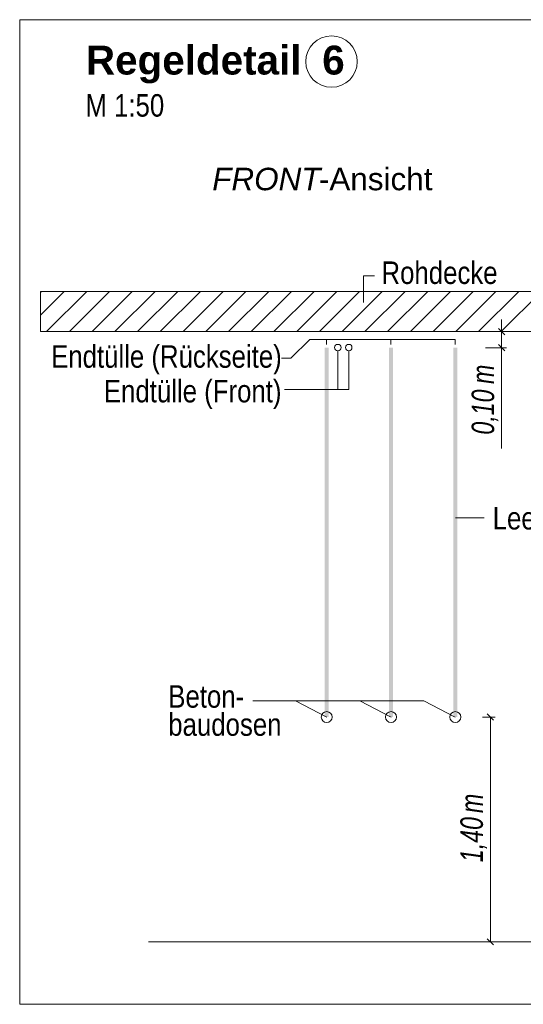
# Model space of a CAD drawing. Extents: x -720 to 300, y 62 to 1107.
# Tile 232 of 250: x 198 to 230, y 814 to 875. Entities that reach past the tile are written whole.
import ezdxf
from ezdxf.lldxf.tags import DXFTag

# ---------------------------------------------------------------- set-up
doc = ezdxf.new("R2010")
doc.units = 0
doc.layers.get('0').update_dxf_attribs({"lineweight": 35})
for name, color, linetype, lineweight, true_color in [('E_Aussparung Bemaßung-A06G9FMA8I', 5, 'Continuous', 9, 0x0000ff), ('E_Betonbaudose', 1, 'Continuous', 13, 0xff0000), ('E_Detail_Beschriftung', 7, 'Continuous', 13, 0x009900), ('E_Detail_Wandschraffur', 7, 'Continuous', 5, 0xc0c0c0), ('E_Leerrohr Beschriftung', 1, 'Continuous', 9, 0xff0000)]:
    doc.layers.add(name, color=color, linetype=linetype, lineweight=lineweight, true_color=true_color)
doc.layers.add('E_Detail_Linie_Text_Bem', color=7, linetype='Continuous', lineweight=13)
doc.styles.get("Standard").update_dxf_attribs({"font": 'ARIALN.TTF'})
tags = doc.linetypes.add('fein_strichliert', pattern=[4, 1, -2, 1]).pattern_tags.tags
tags[8:9] = [DXFTag(74, 4), DXFTag(75, 0), DXFTag(340, '0'), DXFTag(46, 0.0), DXFTag(50, 0.0), DXFTag(44, 0.0), DXFTag(45, 0.0)]
tags[6:7] = [DXFTag(74, 4), DXFTag(75, 0), DXFTag(340, '0'), DXFTag(46, 0.0), DXFTag(50, 0.0), DXFTag(44, 0.0), DXFTag(45, 0.0)]
tags[4:5] = [DXFTag(74, 4), DXFTag(75, 0), DXFTag(340, '0'), DXFTag(46, 0.0), DXFTag(50, 0.0), DXFTag(44, 0.0), DXFTag(45, 0.0)]
tags = doc.linetypes.add('fein_strichliert-A06G9FM98I', pattern=[4, 1, -2, 1]).pattern_tags.tags
tags[8:9] = [DXFTag(74, 4), DXFTag(75, 0), DXFTag(340, '0'), DXFTag(46, 0.0), DXFTag(50, 0.0), DXFTag(44, 0.0), DXFTag(45, 0.0)]
tags[6:7] = [DXFTag(74, 4), DXFTag(75, 0), DXFTag(340, '0'), DXFTag(46, 0.0), DXFTag(50, 0.0), DXFTag(44, 0.0), DXFTag(45, 0.0)]
tags[4:5] = [DXFTag(74, 4), DXFTag(75, 0), DXFTag(340, '0'), DXFTag(46, 0.0), DXFTag(50, 0.0), DXFTag(44, 0.0), DXFTag(45, 0.0)]

# ---------------------------------------------------------------- blocks, each defined once
blk = doc.blocks.new('Referenz-A06G9FMH8I')
at = {"layer": 'E_Aussparung Bemaßung-A06G9FMA8I', "linetype": 'Continuous', "ltscale": 0.13}
for p, q in [((228.166, 856.764), (228.166, 848.725)), ((228.466, 856), (227.166, 856)), ((227.975, 856.191), (228.357, 855.809)), ((228.466, 855), (227.166, 855)), ((227.975, 855.191), (228.357, 854.809)), ((227.657, 831.809), (227.275, 832.191)), ((227.766, 832), (226.966, 832)), ((227.466, 832), (227.466, 818)), ((227.766, 818), (226.966, 818)), ((227.657, 817.809), (227.275, 818.191))]:
    blk.add_line(p, q, dxfattribs=at)
at = {"layer": 'E_Betonbaudose', "linetype": 'Continuous', "ltscale": 0.13}
for centre, radius in [((217.974, 855.01), 0.2), ((218.654, 855.01), 0.2), ((218.654, 855.01), 0.2), ((217.283, 832), 0.34), ((221.283, 832), 0.34), ((225.283, 832), 0.34)]:
    blk.add_circle(centre, radius, dxfattribs=at)
at = {"layer": 'E_Detail_Linie_Text_Bem', "linetype": 'fein_strichliert-A06G9FM98I', "ltscale": 0.65}
for p, q in [((260.951, 875.427), (198.182, 875.427)), ((198.182, 875.427), (198.182, 814.111)), ((198.182, 814.111), (257.925, 814.111))]:
    blk.add_line(p, q, dxfattribs=at)
at = {"layer": 'E_Detail_Linie_Text_Bem', "color": 0, "linetype": 'Continuous', "ltscale": 0.13}
for p, q in [((219.573, 857.82), (219.573, 859.468)), ((219.573, 859.468), (220.26, 859.468)), ((215.06, 854.347), (216.228, 855.514)), ((225.274, 855.514), (216.228, 855.514)), ((217.274, 855.21), (217.274, 855.514)), ((221.274, 855.21), (221.274, 855.514)), ((225.274, 855.21), (225.274, 855.514)), ((217.974, 854.81), (217.974, 852.391)), ((218.654, 854.81), (218.654, 852.391)), ((214.471, 854.347), (215.06, 854.347)), ((214.653, 852.391), (218.654, 852.391)), ((225.303, 844.414), (227.088, 844.414)), ((212.694, 833.009), (223.334, 833.009)), ((215.334, 833.009), (217.283, 832)), ((219.334, 833.009), (221.283, 832)), ((223.334, 833.009), (225.283, 832))]:
    blk.add_line(p, q, dxfattribs=at)
at = {"layer": 'E_Detail_Linie_Text_Bem', "linetype": 'Continuous', "ltscale": 0.13}
for p, q in [((250.799, 858.5), (199.472, 858.5)), ((199.472, 858.5), (199.472, 856)), ((199.472, 856), (209.864, 856)), ((199.472, 856), (248.299, 856)), ((209.864, 856), (250.799, 856)), ((206.198, 818), (243.211, 818))]:
    blk.add_line(p, q, dxfattribs=at)
for points in [[(217.408, 855.001), (217.408, 832), (217.158, 855), (217.158, 832)], [(221.408, 855.001), (221.408, 832), (221.158, 855), (221.158, 832)], [(225.408, 855.001), (225.408, 832), (225.158, 855), (225.158, 832)]]:
    blk.add_solid(points, dxfattribs=at)
at = {"layer": 'E_Detail_Wandschraffur', "linetype": 'fein_strichliert', "ltscale": 0.13}
for p, q in [((199.472, 857.029), (200.943, 858.5)), ((201.271, 856), (203.771, 858.5)), ((204.1, 856), (206.6, 858.5)), ((206.928, 856), (209.428, 858.5)), ((209.757, 856), (212.257, 858.5)), ((212.585, 856), (215.085, 858.5)), ((215.414, 856), (217.914, 858.5)), ((218.242, 856), (220.742, 858.5)), ((221.07, 856), (223.57, 858.5)), ((223.899, 856), (226.399, 858.5)), ((226.727, 856), (229.227, 858.5))]:
    blk.add_line(p, q, dxfattribs=at)
at = {"layer": 'E_Detail_Wandschraffur', "linetype": 'ByBlock', "ltscale": 0.13}
for p, q in [((199.472, 858.443), (199.529, 858.5)), ((199.857, 856), (202.357, 858.5)), ((202.686, 856), (205.186, 858.5)), ((205.514, 856), (208.014, 858.5)), ((208.342, 856), (210.842, 858.5)), ((211.171, 856), (213.671, 858.5)), ((213.999, 856), (216.499, 858.5)), ((216.828, 856), (219.328, 858.5)), ((219.656, 856), (222.156, 858.5)), ((222.485, 856), (224.985, 858.5)), ((225.313, 856), (227.813, 858.5)), ((228.141, 856), (230.641, 858.5))]:
    blk.add_line(p, q, dxfattribs=at)
at = {"layer": 'E_Leerrohr Beschriftung', "linetype": 'Continuous', "ltscale": 0.13}
blk.add_circle((217.581, 872.82), 1.6, dxfattribs=at)
at = {"layer": 'E_Aussparung Bemaßung-A06G9FMA8I', "linetype": 'Continuous', "ltscale": 0.13, "char_height": 1.4, "attachment_point": 1, "rotation": 90}
for s, insert in [('{\\W0.9;\\fArial Narrow|b0|i1;m}', (226.299, 852.741)), ('{\\W0.9;\\fArial Narrow|b0|i1;0,10 }', (226.299, 849.587)), ('{\\W0.9;\\fArial Narrow|b0|i1;m}', (225.599, 826.021)), ('{\\W0.9;\\fArial Narrow|b0|i1;1,40 }', (225.599, 822.963))]:
    blk.add_mtext(s, dxfattribs=dict(at, insert=insert))
at = {"layer": 'E_Detail_Beschriftung', "color": 1, "linetype": 'Continuous', "lineweight": 35, "ltscale": 0.35, "true_color": 0xff0000, "char_height": 1.8, "attachment_point": 1}
for s, insert in [('{\\fArial|b1|i0;Regeldetail}', (202.3, 873.812)), ('{\\fArial|b1|i0;6}', (217.003, 873.812))]:
    blk.add_mtext(s, dxfattribs=dict(at, insert=insert))
at = {"layer": 'E_Detail_Beschriftung', "linetype": 'Continuous', "ltscale": 0.13, "char_height": 1.4, "attachment_point": 1}
for s, insert in [('{\\fArial Narrow;M 1:50}', (202.27, 870.791)), ('{\\fArial Narrow;Rohdecke}', (220.69, 860.37)), ('{\\fArial Narrow;Endtülle (Rückseite)}', (200.134, 855.154)), ('{\\fArial Narrow;Endtülle (Front)}', (203.417, 852.997)), ('{\\fArial Narrow;Leerrohr M25}', (227.607, 845.082)), ('{\\fArial Narrow;Beton-}', (207.424, 833.983)), ('{\\fArial Narrow;baudosen}', (207.424, 832.233))]:
    blk.add_mtext(s, dxfattribs=dict(at, insert=insert))
at = {"layer": 'E_Detail_Beschriftung', "linetype": 'Continuous', "lineweight": -2, "ltscale": 0.25, "char_height": 1.4, "attachment_point": 1}
for s, insert in [('{\\fArial|b0|i1;FRONT}', (210.16, 866.206)), ('{\\fArial;-Ansicht}', (216.795, 866.206))]:
    blk.add_mtext(s, dxfattribs=dict(at, insert=insert))

msp = doc.modelspace()

# ---------------------------------------------------------------- block references
at = {"color": 8, "lineweight": 25, "ltscale": 0.25, "true_color": 0x808080}
msp.add_blockref('Referenz-A06G9FMH8I', (0, 0), dxfattribs=at)

doc.saveas('drawing.dxf')
